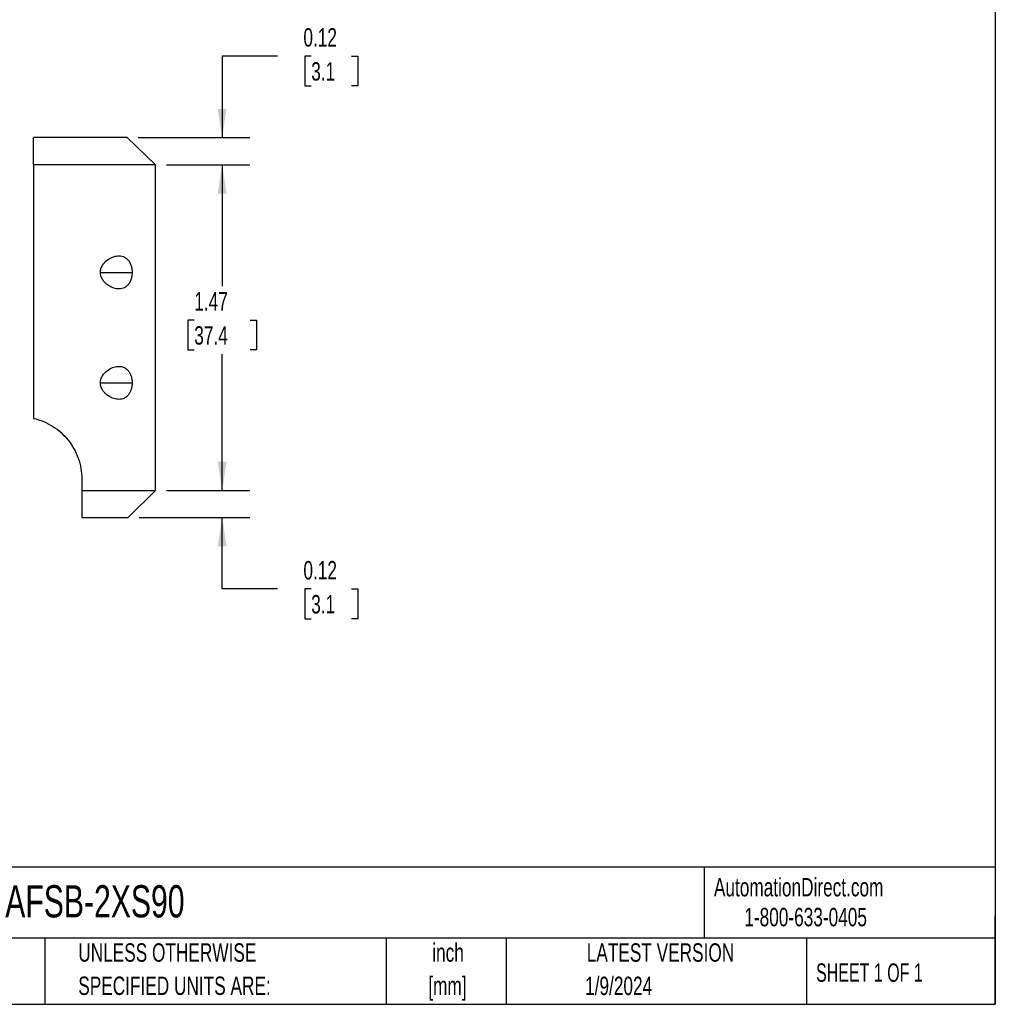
# Model space of a CAD drawing. Header units: inches. Extents: x 0.2 to 10.8, y 0.2 to 8.2.
# Tile 18 of 28: x 6.3 to 10.8, y 0.2 to 4.7. Entities that reach past the tile are written whole.
import ezdxf

# ---------------------------------------------------------------- set-up
doc = ezdxf.new("R2010")
doc.units = ezdxf.units.IN
doc.header["$MEASUREMENT"] = 0
doc.layers.add('DIMENSIONS', color=140, linetype='Continuous', lineweight=25)
doc.layers.add('TEXT', color=140, linetype='Continuous', lineweight=25)
doc.styles.add('SLDTEXTSTYLE0', font='TXT', dxfattribs={"width": 0.7})
doc.styles.add('SLDTEXTSTYLE1', font='TXT', dxfattribs={"width": 0.65})
doc.dimstyles.new('SLDDIMSTYLE0', dxfattribs={"dimtxt": 0.084961, "dimasz": 0.13, "dimexe": 0, "dimexo": 0.0625, "dimgap": 0.02124, "dimtad": 0, "dimtih": 1, "dimtoh": 1, "dimrnd": 1e-09, "dimzin": 12, "dimdsep": 46, "dimtxsty": 'SLDTEXTSTYLE0', "dimsah": 1, "dimcen": 0.09, "dimadec": 0, "dimazin": 3, "dimtfac": 1, "dimtofl": 0, "dimtmove": 0, "dimatfit": 3, "dimfxl": 0, "dimfrac": 2, "dimtolj": 1, "dimtzin": 12, "dimarcsym": 0})
doc.dimstyles.new('SLDDIMSTYLE6', dxfattribs={"dimtxt": 0.084961, "dimasz": 0.13, "dimexe": 0, "dimexo": 0.0625, "dimgap": 0.02124, "dimtad": 0, "dimtih": 1, "dimtoh": 1, "dimrnd": 1e-09, "dimdsep": 46, "dimtxsty": 'SLDTEXTSTYLE0', "dimsah": 1, "dimcen": 0.09, "dimadec": 0, "dimazin": 2, "dimtfac": 1, "dimtmove": 0, "dimatfit": 0, "dimfxl": 0, "dimfrac": 2, "dimtolj": 1, "dimtzin": 12, "dimarcsym": 0})

# ---------------------------------------------------------------- blocks, each defined once
blk = doc.blocks.new('_D_11')
at = {"layer": 'DIMENSIONS'}
for p, q in [((7.5001, 4.5424), (7.2501, 4.5424)), ((7.2501, 4.5424), (7.2501, 4.1731)), ((7.6532, 4.5424), (7.6247, 4.5424)), ((7.6247, 4.5424), (7.6247, 4.4073)), ((7.835, 4.5424), (7.8635, 4.5424)), ((7.8635, 4.5424), (7.8635, 4.4073)), ((7.6247, 4.4073), (7.6532, 4.4073)), ((7.8635, 4.4073), (7.835, 4.4073)), ((6.8696, 4.1731), (7.3751, 4.1731)), ((6.9985, 4.0502), (7.3751, 4.0502)), ((7.2501, 4.0502), (7.2501, 3.8002))]:
    blk.add_line(p, q, dxfattribs=at)
for points in [[(7.2501, 4.1731), (7.2701, 4.3031), (7.2301, 4.3031)], [(7.2501, 4.0502), (7.2301, 3.9202), (7.2701, 3.9202)]]:
    blk.add_solid(points, dxfattribs=at)
at = {"layer": 'DIMENSIONS', "char_height": 0.08333, "attachment_point": 1, "style": 'SLDTEXTSTYLE0'}
for s, insert in [('0.12', (7.6179, 4.6688)), ('3.1', (7.6532, 4.5148))]:
    blk.add_mtext(s, dxfattribs=dict(at, insert=insert))
blk = doc.blocks.new('_D_12')
at = {"layer": 'DIMENSIONS'}
for p, q in [((6.9985, 4.0502), (7.3751, 4.0502)), ((7.2501, 4.0502), (7.2501, 3.5013)), ((7.1238, 3.3473), (7.0953, 3.3473)), ((7.0953, 3.3473), (7.0953, 3.2122)), ((7.3763, 3.3473), (7.4048, 3.3473)), ((7.4048, 3.3473), (7.4048, 3.2122)), ((7.0953, 3.2122), (7.1238, 3.2122)), ((7.4048, 3.2122), (7.3763, 3.2122)), ((7.2501, 2.5762), (7.2501, 3.1932)), ((6.9985, 2.5762), (7.3751, 2.5762))]:
    blk.add_line(p, q, dxfattribs=at)
for points in [[(7.2501, 4.0502), (7.2301, 3.9202), (7.2701, 3.9202)], [(7.2501, 2.5762), (7.2701, 2.7062), (7.2301, 2.7062)]]:
    blk.add_solid(points, dxfattribs=at)
at = {"layer": 'DIMENSIONS', "char_height": 0.08333, "attachment_point": 1, "style": 'SLDTEXTSTYLE0'}
for s, insert in [('1.47', (7.1238, 3.4737)), ('37.4', (7.1238, 3.3197))]:
    blk.add_mtext(s, dxfattribs=dict(at, insert=insert))
blk = doc.blocks.new('_D_13')
at = {"layer": 'DIMENSIONS'}
for p, q in [((7.2501, 2.5762), (7.2501, 2.8262)), ((6.9985, 2.5762), (7.3751, 2.5762)), ((6.8747, 2.4532), (7.3751, 2.4532)), ((7.2501, 2.1302), (7.2501, 2.4532)), ((7.5001, 2.1302), (7.2501, 2.1302)), ((7.6532, 2.1302), (7.6247, 2.1302)), ((7.6247, 2.1302), (7.6247, 1.9952)), ((7.835, 2.1302), (7.8635, 2.1302)), ((7.8635, 2.1302), (7.8635, 1.9952)), ((7.6247, 1.9952), (7.6532, 1.9952)), ((7.8635, 1.9952), (7.835, 1.9952))]:
    blk.add_line(p, q, dxfattribs=at)
for points in [[(7.2501, 2.5762), (7.2701, 2.7062), (7.2301, 2.7062)], [(7.2501, 2.4532), (7.2301, 2.3232), (7.2701, 2.3232)]]:
    blk.add_solid(points, dxfattribs=at)
at = {"layer": 'DIMENSIONS', "char_height": 0.08333, "attachment_point": 1, "style": 'SLDTEXTSTYLE0'}
for s, insert in [('0.12', (7.6179, 2.2566)), ('3.1', (7.6532, 2.1026))]:
    blk.add_mtext(s, dxfattribs=dict(at, insert=insert))

msp = doc.modelspace()

# ---------------------------------------------------------------- linework, layer by layer
for p, q in [((6.8196, 4.1731), (6.396, 4.1731)), ((6.9485, 4.0502), (6.8196, 4.1731)), ((6.9485, 4.0502), (6.396, 4.0502)), ((6.396, 4.0502), (6.396, 2.9025)), ((6.9485, 2.5762), (6.9485, 4.0502)), ((6.6988, 3.5631), (6.8425, 3.5631)), ((6.6988, 3.0631), (6.8425, 3.0631)), ((6.6148, 2.6282), (6.6148, 2.5762)), ((6.6148, 2.5762), (6.9485, 2.5762)), ((6.8247, 2.4532), (6.9485, 2.5762)), ((6.6148, 2.4532), (6.8247, 2.4532))]:
    msp.add_line(p, q)
for points in [[(6.396, 4.0502), (6.396, 4.0912), (6.396, 4.1322), (6.396, 4.1731)], [(6.6148, 2.5762), (6.6148, 2.5344), (6.6148, 2.4931), (6.6148, 2.4532)]]:
    msp.add_open_spline(points, degree=3)
for points, knots in [([(6.6988, 3.5631), (6.6988, 3.5691), (6.6998, 3.5748), (6.7033, 3.5859), (6.7058, 3.591), (6.7145, 3.6049), (6.7219, 3.6123), (6.7374, 3.6243), (6.7455, 3.6288), (6.762, 3.6353), (6.7703, 3.6372), (6.7865, 3.6383), (6.7944, 3.6374), (6.8092, 3.6322), (6.8163, 3.6278), (6.8253, 3.6183), (6.8281, 3.6147), (6.833, 3.6064), (6.8352, 3.6018), (6.8387, 3.5917), (6.8401, 3.5863), (6.842, 3.5751), (6.8425, 3.5691), (6.8425, 3.5631)], [0, 0, 0, 0, 0.0625, 0.0625, 0.125, 0.125, 0.25, 0.25, 0.375, 0.375, 0.5, 0.5, 0.625, 0.625, 0.75, 0.75, 0.8125, 0.8125, 0.875, 0.875, 0.9375, 0.9375, 1, 1, 1, 1]), ([(6.8425, 3.5631), (6.8425, 3.5572), (6.842, 3.5514), (6.8401, 3.54), (6.8387, 3.5346), (6.8352, 3.5246), (6.833, 3.5199), (6.8281, 3.5116), (6.8253, 3.5079), (6.8162, 3.4984), (6.8092, 3.4941), (6.7981, 3.4902), (6.7943, 3.4893), (6.7865, 3.4884), (6.7825, 3.4883), (6.7703, 3.4891), (6.762, 3.491), (6.7455, 3.4975), (6.7374, 3.502), (6.7258, 3.5109), (6.722, 3.5143), (6.7149, 3.5218), (6.7116, 3.526), (6.7058, 3.5353), (6.7033, 3.5403), (6.6998, 3.5514), (6.6988, 3.5572), (6.6988, 3.5631)], [0, 0, 0, 0, 0.0625, 0.0625, 0.125, 0.125, 0.1875, 0.1875, 0.25, 0.25, 0.375, 0.375, 0.4375, 0.4375, 0.5, 0.5, 0.625, 0.625, 0.75, 0.75, 0.8125, 0.8125, 0.875, 0.875, 0.9375, 0.9375, 1, 1, 1, 1]), ([(6.6988, 3.0631), (6.6988, 3.0691), (6.6998, 3.0748), (6.7033, 3.0859), (6.7058, 3.091), (6.7145, 3.1049), (6.7219, 3.1123), (6.7374, 3.1243), (6.7455, 3.1288), (6.762, 3.1353), (6.7703, 3.1372), (6.7865, 3.1383), (6.7944, 3.1374), (6.8092, 3.1322), (6.8163, 3.1278), (6.8253, 3.1183), (6.8281, 3.1147), (6.833, 3.1064), (6.8352, 3.1018), (6.8387, 3.0917), (6.8401, 3.0863), (6.842, 3.0751), (6.8425, 3.0691), (6.8425, 3.0631)], [0, 0, 0, 0, 0.0625, 0.0625, 0.125, 0.125, 0.25, 0.25, 0.375, 0.375, 0.5, 0.5, 0.625, 0.625, 0.75, 0.75, 0.8125, 0.8125, 0.875, 0.875, 0.9375, 0.9375, 1, 1, 1, 1]), ([(6.8425, 3.0631), (6.8425, 3.0572), (6.842, 3.0514), (6.8401, 3.04), (6.8387, 3.0346), (6.8352, 3.0246), (6.833, 3.0199), (6.8281, 3.0116), (6.8253, 3.0079), (6.8162, 2.9984), (6.8092, 2.9941), (6.7981, 2.9902), (6.7943, 2.9893), (6.7865, 2.9884), (6.7825, 2.9883), (6.7703, 2.9891), (6.762, 2.991), (6.7455, 2.9975), (6.7374, 3.002), (6.7258, 3.0109), (6.722, 3.0143), (6.7149, 3.0218), (6.7116, 3.026), (6.7058, 3.0353), (6.7033, 3.0403), (6.6998, 3.0514), (6.6988, 3.0572), (6.6988, 3.0631)], [0, 0, 0, 0, 0.0625, 0.0625, 0.125, 0.125, 0.1875, 0.1875, 0.25, 0.25, 0.375, 0.375, 0.4375, 0.4375, 0.5, 0.5, 0.625, 0.625, 0.75, 0.75, 0.8125, 0.8125, 0.875, 0.875, 0.9375, 0.9375, 1, 1, 1, 1]), ([(6.396, 2.9025), (6.4275, 2.8953), (6.4566, 2.8831), (6.4968, 2.8578), (6.5092, 2.8484), (6.5324, 2.8277), (6.5432, 2.8163), (6.5727, 2.7795), (6.5879, 2.7523), (6.6093, 2.692), (6.6148, 2.6607), (6.6148, 2.6282)], [0, 0, 0, 0, 0.25, 0.25, 0.375, 0.375, 0.5, 0.5, 0.75, 0.75, 1, 1, 1, 1])]:
    msp.add_open_spline(points, degree=3, knots=knots)
at = {"layer": 'TEXT'}
for p, q in [((10.75, 8.25), (10.75, 0.25)), ((10.75, 0.8711), (0.25, 0.8711)), ((9.4321, 0.8711), (9.4321, 0.55)), ((10.75, 0.25), (10.75, 0.65)), ((10.75, 0.55), (0.25, 0.55)), ((6.448, 0.55), (6.448, 0.25)), ((7.9931, 0.55), (7.9931, 0.25)), ((8.5359, 0.55), (8.5359, 0.25)), ((9.8956, 0.55), (9.8956, 0.25)), ((0.25, 0.25), (10.75, 0.25))]:
    msp.add_line(p, q, dxfattribs=at)

# ---------------------------------------------------------------- texts
at = {"color": 179, "linetype": 'Continuous', "lineweight": 18, "char_height": 0.083333, "attachment_point": 1, "style": 'SLDTEXTSTYLE0'}
for s, insert in [('AutomationDirect.com', (9.4762, 0.8219)), ('1-800-633-0405', (9.6138, 0.6865))]:
    msp.add_mtext(s, dxfattribs=dict(at, insert=insert))
at = {"layer": 'DIMENSIONS', "insert": (5.8032, 4.6865), "char_height": 0.083333, "attachment_point": 2, "style": 'SLDTEXTSTYLE0'}
msp.add_mtext('1/4" SCHS X 7/8" LONG', dxfattribs=at)
at = {"layer": 'TEXT'}
for s, insert, char_height, attachment_point, style in [('AFSB-2XS90', (6.268, 0.7892), 0.14583, 1, 'SLDTEXTSTYLE0'), ('UNLESS OTHERWISE', (6.5987, 0.5261), 0.083333, 1, 'SLDTEXTSTYLE0'), ('inch', (8.2726, 0.526), 0.08333, 2, 'SLDTEXTSTYLE0'), ('LATEST VERSION', (9.2343, 0.5261), 0.083333, 2, 'SLDTEXTSTYLE0'), ('SHEET 1 OF 1', (9.9386, 0.4351), 0.083333, 1, 'SLDTEXTSTYLE1'), ('SPECIFIED UNITS ARE:', (6.5987, 0.3757), 0.083333, 1, 'SLDTEXTSTYLE0'), ('[mm]', (8.2698, 0.3756), 0.08333, 2, 'SLDTEXTSTYLE0'), ('1/9/2024', (9.0449, 0.3751), 0.08333, 2, 'SLDTEXTSTYLE0')]:
    msp.add_mtext(s, dxfattribs=dict(at, insert=insert, char_height=char_height, attachment_point=attachment_point, style=style))

# ---------------------------------------------------------------- dimensions: what is measured, and where the dimension line sits
at = {"layer": 'DIMENSIONS'}
for base, p1, p2, dimstyle, picture, middle in [((7.2501, 4.1731), (6.9485, 4.0502), (6.8196, 4.1731), 'SLDDIMSTYLE6', '_D_11', (7.2501, 4.5424)), ((7.2501, 2.5762), (6.9485, 4.0502), (6.9485, 2.5762), 'SLDDIMSTYLE0', '_D_12', (7.2501, 3.3473)), ((7.2501, 2.4532), (6.9485, 2.5762), (6.8247, 2.4532), 'SLDDIMSTYLE6', '_D_13', (7.2501, 2.1302))]:
    dim = msp.add_linear_dim(base=base, p1=p1, p2=p2, angle=90, dimstyle=dimstyle, dxfattribs=at)
    dim.commit()
    dim.dimension.update_dxf_attribs({"geometry": picture, "text_midpoint": middle, "dimtype": 160})

doc.saveas('drawing.dxf')
